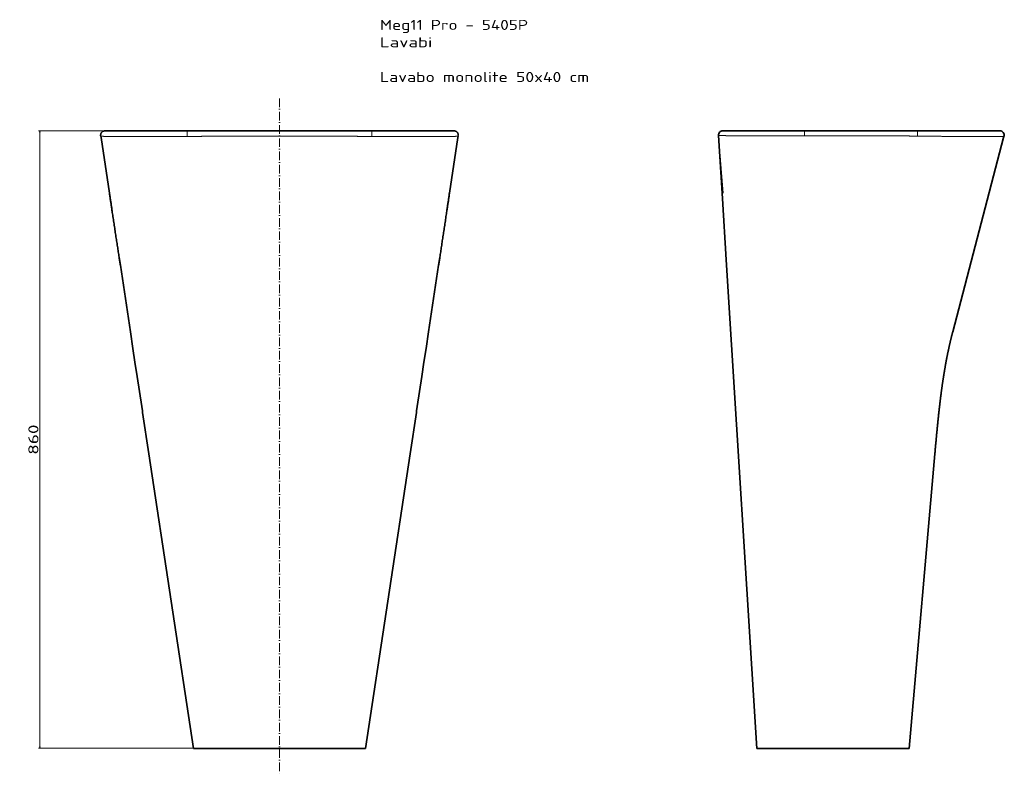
# Model space of a CAD drawing. Extents: x 79 to 1451, y 55 to 1703.
# Tile 3 of 3: x 79 to 1451, y 636 to 1703. Entities that reach past the tile are written whole.
import ezdxf
from ezdxf.enums import TextEntityAlignment as Align

# ---------------------------------------------------------------- set-up
doc = ezdxf.new("R2010")
doc.units = 0
doc.linetypes.add('DASHDOT', pattern=[18.5, 12, -3, 0.5, -3])
doc.layers.get('0').update_dxf_attribs({"lineweight": 13})
doc.styles.get("Standard").update_dxf_attribs({"font": 'isocp.shx'})
doc.dimstyles.get("Standard").update_dxf_attribs({"dimtxt": 2.5, "dimasz": 2.5, "dimexe": 1.25, "dimexo": 0.625, "dimtad": 1, "dimcen": 2.5, "dimadec": 0, "dimazin": 0, "dimtfac": 1, "dimtmove": 0, "dimatfit": 0, "dimfxl": 0, "dimarcsym": 0})

# ---------------------------------------------------------------- blocks, each defined once
blk = doc.blocks.new('*D')
at = {"color": 7, "lineweight": 13}
for p, q in [((438.8, 1547.9), (105, 1547.9)), ((107, 687.9), (107, 1547.9)), ((438.8, 687.9), (105, 687.9)), ((438.8, 526.4), (93.1, 526.4)), ((95.1, 128.5), (95.1, 526.4)), ((191.8, 341.1), (191.8, 55.1)), ((689.8, 341.1), (689.8, 55.1)), ((438.8, 128.5), (93.1, 128.5)), ((191.8, 57.1), (689.8, 57.1))]:
    blk.add_line(p, q, dxfattribs=at)
for points in [[(107.5, 1545.9), (107, 1547.9), (106.5, 1545.9)], [(106.5, 689.8), (107, 687.9), (107.5, 689.8)], [(95.7, 524.5), (95.1, 526.4), (94.6, 524.5)], [(94.6, 130.5), (95.1, 128.5), (95.7, 130.5)], [(193.7, 57.6), (191.8, 57.1), (193.7, 56.6)], [(687.9, 56.6), (689.8, 57.1), (687.9, 57.6)]]:
    blk.add_lwpolyline(points, dxfattribs=at)
for s, p, p2 in [('860', (105, 1096.8), (105, 1138.9)), ('400', (93.1, 306.5), (93.1, 348.5))]:
    blk.add_text(s, height=14, rotation=90, dxfattribs=at).set_placement(p, p2, align=Align.FIT)
blk.add_text('500', height=14, dxfattribs=at).set_placement((419.8, 59.1), (461.8, 59.1), align=Align.FIT)
blk = doc.blocks.new('BLOCK38')
at = {"color": 7, "lineweight": 13}
for s, p, p2 in [('Meg11 Pro - 5405P', (140, 140.6), (346.4, 140.6)), ('Lavabi', (140, 116.4), (212.9, 116.4)), ('Lavabo monolite 50x40 cm', (140, 68), (431.5, 68))]:
    blk.add_text(s, height=14, dxfattribs=at).set_placement(p, p2, align=Align.FIT)
blk = doc.blocks.new('BLOCK39')
at = {"color": 7, "lineweight": 35}
for p, q in [((-128.9, 0), (-243.2, 0)), ((0, 0), (-128.9, 0)), ((128.9, 0), (0, 0)), ((243.2, 0), (128.9, 0)), ((-248.6, -9.2), (-236.8, -87)), ((248.6, -9.2), (236.8, -87)), ((-207.7, -280), (-221.7, -187)), ((221.7, -187), (207.7, -280)), ((-207.7, -280), (-204.2, -303.3)), ((207.7, -280), (204.2, -303.3)), ((-201.3, -322.1), (-198.3, -342.1)), ((201.3, -322.1), (198.3, -342.1)), ((-198.3, -342.1), (-191.9, -384)), ((198.3, -342.1), (191.9, -384)), ((-190.7, -392.1), (-182, -450)), ((190.7, -392.1), (182, -450)), ((-182, -450), (-120, -860)), ((120, -860), (182, -450)), ((-53.2, -860), (-111.9, -860)), ((0, -860), (-53.2, -860)), ((53.2, -860), (0, -860)), ((111.9, -860), (53.2, -860))]:
    blk.add_line(p, q, dxfattribs=at)
at = {"color": 7, "lineweight": 35, "ltscale": 0.049319}
blk.add_line((-249, -7.2), (-248.6, -9.2), dxfattribs=at)
at = {"color": 7, "lineweight": 35, "ltscale": 0.049409}
blk.add_line((249, -7.2), (248.6, -9.2), dxfattribs=at)
at = {"color": 7, "lineweight": 35, "ltscale": 0.476457}
for p, q in [((-204.2, -303.3), (-201.3, -322.1)), ((204.2, -303.3), (201.3, -322.1))]:
    blk.add_line(p, q, dxfattribs=at)
at = {"color": 7, "lineweight": 35, "ltscale": 0.15401}
for p, q in [((-191.9, -384), (-191, -390.1)), ((191.9, -384), (191, -390.1))]:
    blk.add_line(p, q, dxfattribs=at)
at = {"color": 7, "lineweight": 35, "ltscale": 0.050568}
for p, q in [((-191, -390.1), (-190.7, -392.1)), ((191, -390.1), (190.7, -392.1))]:
    blk.add_line(p, q, dxfattribs=at)
at = {"color": 7, "lineweight": 35, "ltscale": 0.202763}
for p, q in [((-111.9, -860), (-120, -860)), ((120, -860), (111.9, -860))]:
    blk.add_line(p, q, dxfattribs=at)
at = {"color": 7, "lineweight": 13}
for centre, start, end in [((-3931, -5.1), 359.961, 0.0768), ((3931, -5.1), 179.9232, 180.039)]:
    blk.add_arc(centre, 3802.2, start, end, dxfattribs=at)
at = {"color": 7, "lineweight": 35}
for points, knots in [([(-241.1, 0), (-242.1, 0), (-243.3, 0.1), (-244.8, -0.2), (-245.6, -0.5), (-246.3, -0.9), (-247, -1.3), (-247.6, -1.9), (-248.1, -2.5), (-248.5, -3.2), (-248.8, -4), (-249, -4.8), (-249.2, -5.6), (-249.2, -6.4), (-249.1, -7), (-249, -7.2)], [0, 0, 0, 0, 2.871923, 3.692404, 4.512887, 5.333369, 6.153847, 6.974325, 7.79481, 8.615293, 9.435781, 10.256279, 11.076785, 11.897297, 12.717819, 12.717819, 12.717819, 12.717819]), ([(241.1, 0), (242.1, 0), (243.3, 0.1), (244.8, -0.2), (245.6, -0.5), (246.3, -0.9), (247, -1.3), (247.6, -1.9), (248.1, -2.5), (248.5, -3.2), (248.8, -4), (249, -4.8), (249.2, -5.6), (249.2, -6.4), (249.1, -7), (249, -7.2)], [0, 0, 0, 0, 2.871923, 3.692404, 4.512887, 5.333369, 6.153847, 6.974325, 7.79481, 8.615293, 9.435781, 10.256279, 11.076785, 11.897297, 12.717819, 12.717819, 12.717819, 12.717819]), ([(-236.8, -87), (-236.6, -88.8), (-236.1, -92.2), (-235.3, -97.4), (-234.5, -102.5), (-233.7, -107.9), (-233, -112.9), (-232.3, -117.5), (-231.7, -121.5), (-231.1, -125.5), (-230.5, -129.5), (-229.9, -133.5), (-229.3, -137.5), (-228.7, -141.5), (-228.1, -145.4), (-227.5, -149.4), (-226.9, -153.2), (-226.3, -157.1), (-225.7, -160.9), (-225.1, -164.7), (-224.6, -168.4), (-224, -172.1), (-223.5, -175.5), (-223, -178.6), (-222.6, -181.4), (-222.1, -184.2), (-221.9, -186.1), (-221.7, -187)], [0, 0, 0, 0, 5.308462, 10.439751, 15.661112, 20.882467, 26.737137, 30.800341, 34.862913, 38.937293, 43.011002, 47.064393, 51.117235, 55.124748, 59.131935, 63.0577, 66.983258, 70.864234, 74.744957, 78.566802, 82.330647, 86.062371, 89.793961, 92.628814, 95.463851, 98.413005, 101.13602, 101.13602, 101.13602, 101.13602]), ([(236.8, -87), (236.6, -88.8), (236.1, -92.2), (235.3, -97.4), (234.5, -102.5), (233.7, -107.9), (233, -112.9), (232.3, -117.5), (231.7, -121.5), (231.1, -125.5), (230.5, -129.5), (229.9, -133.5), (229.3, -137.5), (228.7, -141.5), (228.1, -145.4), (227.5, -149.4), (226.9, -153.2), (226.3, -157.1), (225.7, -160.9), (225.1, -164.7), (224.6, -168.4), (224, -172.1), (223.5, -175.5), (223, -178.6), (222.6, -181.4), (222.1, -184.2), (221.9, -186.1), (221.7, -187)], [0, 0, 0, 0, 5.308455, 10.439739, 15.661093, 20.882442, 26.737137, 30.800341, 34.862912, 38.937293, 43.011001, 47.064392, 51.117235, 55.124748, 59.131935, 63.0577, 66.983258, 70.864233, 74.744957, 78.566801, 82.330646, 86.06237, 89.793961, 92.628814, 95.463851, 98.413013, 101.13602, 101.13602, 101.13602, 101.13602])]:
    blk.add_open_spline(points, degree=3, knots=knots, dxfattribs=at)
at = {"color": 7, "lineweight": 13}
for points, knots in [([(-249, -7.2), (-249, -7.4), (-248.2, -7.5), (-246.5, -7.6), (-243.2, -7.7), (-238.6, -7.8), (-237.2, -7.8), (-233.9, -7.9), (-230.4, -7.9), (-228.4, -7.9), (-222.3, -8), (-215.5, -8), (-210.8, -8), (-202.1, -8.1), (-193, -8), (-188.9, -8), (-175.2, -8), (-160.9, -7.9), (-150.6, -7.9), (-140.1, -7.8), (-129.6, -7.7), (-129.6, -7.7), (-129.4, -7.7), (-129.2, -7.7), (-129.1, -7.7), (-129, -7.7), (-128.9, -7.7)], [0, 0, 0, 0, 0, 0, 44.458683, 44.458683, 44.458683, 62.98922, 62.98922, 62.98922, 83.561323, 83.561323, 83.561323, 123.768581, 123.768581, 123.768581, 154.290428, 154.290428, 154.290428, 226.088988, 226.088988, 226.088988, 226.840464, 226.840464, 226.840464, 227.533067, 227.533067, 227.533067, 227.533067, 227.533067, 227.533067]), ([(0, -7.5), (-2.6, -7.5), (-5.1, -7.5), (-7.6, -7.5), (-11.8, -7.5), (-16, -7.5), (-17.7, -7.5), (-20, -7.5), (-22.3, -7.5), (-23, -7.5), (-28.1, -7.5), (-33.1, -7.5), (-37.6, -7.5), (-47.1, -7.5), (-56.7, -7.6), (-61.8, -7.6), (-67.6, -7.6), (-73.4, -7.6), (-74, -7.6), (-75.3, -7.6), (-76.6, -7.6), (-77.3, -7.6), (-78.6, -7.6), (-80, -7.6), (-80.5, -7.6), (-87, -7.6), (-93.6, -7.6), (-99.5, -7.6), (-108.9, -7.6), (-118.3, -7.7), (-121.8, -7.7), (-125.3, -7.7), (-128.9, -7.7)], [0, 0, 0, 0, 0, 0, 18.169316, 18.169316, 18.169316, 30.141575, 30.141575, 30.141575, 34.667787, 34.667787, 34.667787, 66.35453, 66.35453, 66.35453, 102.634472, 102.634472, 102.634472, 107.417003, 107.417003, 107.417003, 111.981511, 111.981511, 111.981511, 116.814465, 116.814465, 116.814465, 158.103224, 158.103224, 158.103224, 182.765323, 182.765323, 182.765323, 182.765323, 182.765323, 182.765323]), ([(0, -7.5), (2.6, -7.5), (5.1, -7.5), (7.6, -7.5), (11.8, -7.5), (16, -7.5), (17.7, -7.5), (20, -7.5), (22.3, -7.5), (23, -7.5), (28.1, -7.5), (33.1, -7.5), (37.6, -7.5), (47.1, -7.5), (56.7, -7.6), (61.8, -7.6), (67.6, -7.6), (73.4, -7.6), (74, -7.6), (75.3, -7.6), (76.6, -7.6), (77.3, -7.6), (78.6, -7.6), (80, -7.6), (80.5, -7.6), (87, -7.6), (93.6, -7.6), (99.5, -7.6), (108.9, -7.6), (118.3, -7.7), (121.8, -7.7), (125.3, -7.7), (128.9, -7.7)], [0, 0, 0, 0, 0, 0, 18.169316, 18.169316, 18.169316, 30.141575, 30.141575, 30.141575, 34.667787, 34.667787, 34.667787, 66.35453, 66.35453, 66.35453, 102.634472, 102.634472, 102.634472, 107.417004, 107.417004, 107.417004, 111.981513, 111.981513, 111.981513, 116.814463, 116.814463, 116.814463, 158.103222, 158.103222, 158.103222, 182.765322, 182.765322, 182.765322, 182.765322, 182.765322, 182.765322]), ([(249, -7.2), (249, -7.4), (248.2, -7.5), (246.5, -7.6), (243.2, -7.7), (238.6, -7.8), (237.2, -7.8), (233.9, -7.9), (230.4, -7.9), (228.4, -7.9), (222.3, -8), (215.5, -8), (210.8, -8), (202.1, -8.1), (193, -8), (188.9, -8), (175.2, -8), (160.9, -7.9), (150.6, -7.9), (140.1, -7.8), (129.6, -7.7), (129.6, -7.7), (129.4, -7.7), (129.2, -7.7), (129.1, -7.7), (129, -7.7), (128.9, -7.7)], [0, 0, 0, 0, 0, 0, 44.458683, 44.458683, 44.458683, 62.98922, 62.98922, 62.98922, 83.561323, 83.561323, 83.561323, 123.768581, 123.768581, 123.768581, 154.290428, 154.290428, 154.290428, 226.088988, 226.088988, 226.088988, 226.840464, 226.840464, 226.840464, 227.533067, 227.533067, 227.533067, 227.533067, 227.533067, 227.533067])]:
    blk.add_open_spline(points, degree=5, knots=knots, dxfattribs=at)
blk = doc.blocks.new('BLOCK40')
at = {"color": 7, "lineweight": 35, "ltscale": 0.000865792}
blk.add_line((-193.6, 0), (-193.6, 0), dxfattribs=at)
at = {"color": 7, "lineweight": 35, "ltscale": 0.002529}
blk.add_line((-193.5, 0), (-193.6, 0), dxfattribs=at)
at = {"color": 7, "lineweight": 35}
for p, q in [((-168.5, 0), (-193.5, 0)), ((-80, 0), (-168.5, 0)), ((-0.3, 0), (-80, 0)), ((77.8, 0), (-0.3, 0)), ((192.3, 0), (77.8, 0)), ((-199.6, -6.4), (-194.5, -87)), ((197.6, -9.1), (126.7, -280)), ((-194.5, -87), (-188.3, -187)), ((-188.3, -187), (-146, -860)), ((66, -860), (101.8, -450)), ((-76.3, -860), (-114, -860)), ((-40, -860), (-76.3, -860)), ((-0.5, -860), (-40, -860)), ((55.5, -860), (-0.5, -860))]:
    blk.add_line(p, q, dxfattribs=at)
at = {"color": 7, "lineweight": 35, "ltscale": 0.003583}
blk.add_line((-199.6, -6.4), (-199.5, -6.5), dxfattribs=at)
at = {"color": 7, "lineweight": 13}
blk.add_line((-199.5, -6.5), (-193.2, -87), dxfattribs=at)
at = {"color": 7, "lineweight": 35, "ltscale": 0.038415}
blk.add_line((198.1, -7.7), (197.6, -9.2), dxfattribs=at)
blk.add_line((198.1, -7.7), (197.6, -9.2), dxfattribs=at)
at = {"color": 7, "lineweight": 35, "ltscale": 0.038397}
blk.add_line((198.1, -7.7), (197.6, -9.2), dxfattribs=at)
blk.add_line((198.1, -7.7), (197.6, -9.2), dxfattribs=at)
at = {"color": 7, "lineweight": 13, "ltscale": 0.000981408}
blk.add_line((197.6, -9.2), (197.6, -9.2), dxfattribs=at)
at = {"color": 7, "lineweight": 35, "ltscale": 5.47921e-05}
blk.add_line((197.7, -9), (197.7, -9), dxfattribs=at)
at = {"color": 7, "lineweight": 35, "ltscale": 3.16824e-05}
blk.add_line((198.1, -7.7), (198.1, -7.7), dxfattribs=at)
at = {"color": 7, "lineweight": 35, "ltscale": 0.338623}
blk.add_line((-132.4, -860), (-146, -860), dxfattribs=at)
at = {"color": 7, "lineweight": 35, "ltscale": 0.461132}
blk.add_line((-114, -860), (-132.4, -860), dxfattribs=at)
at = {"color": 7, "lineweight": 35, "ltscale": 0.260876}
blk.add_line((66, -860), (55.5, -860), dxfattribs=at)
at = {"color": 7, "lineweight": 35}
for centre, start, end in [((-193.6, -6), 90, 183.5942), ((-193.5, -6), 90.0001, 184.4982), ((192.3, -6), 343.6626, 90.0001), ((192.3, -6), 343.6626, 90.0001)]:
    blk.add_arc(centre, 6, start, end, dxfattribs=at)
at = {"color": 7, "lineweight": 13}
blk.add_arc((2.3, -72967.7), 72960.8, 90.002047, 90.064595, dxfattribs=at)
for points, knots in [([(-80, 0), (-80, 0), (-80, 0), (-80, -0.1), (-80, -0.5), (-80, -1.1), (-80, -1.7), (-80, -3), (-80, -4.5), (-80, -5.3), (-80, -6.1), (-80, -6.9)], [0, 0, 0, 0, 0, 0, 2.166406, 2.166406, 2.166406, 7.009034, 7.009034, 7.009034, 12.908614, 12.908614, 12.908614, 12.908614, 12.908614, 12.908614]), ([(77.8, 0), (77.8, 0), (77.8, 0), (77.8, -0.1), (77.8, -0.5), (77.8, -1.2), (77.8, -1.8), (77.8, -3.2), (77.8, -4.7), (77.8, -5.5), (77.8, -6.4), (77.8, -7.2)], [0, 0, 0, 0, 0, 0, 2.254546, 2.254546, 2.254546, 7.215585, 7.215585, 7.215585, 13.181707, 13.181707, 13.181707, 13.181707, 13.181707, 13.181707]), ([(-199.5, -6.5), (-199.5, -6.5), (-198.7, -6.6), (-197.3, -6.6), (-192.9, -6.7), (-186.2, -6.7), (-182.2, -6.8), (-177.8, -6.8), (-173.2, -6.8)], [0, 0, 0, 0, 0, 0, 41.109939, 41.109939, 41.109939, 84.843061, 84.843061, 84.843061, 84.843061, 84.843061, 84.843061]), ([(-173.2, -6.8), (-171.7, -6.8), (-170.3, -6.8), (-168.7, -6.9), (-161.9, -6.9), (-154.5, -6.9), (-148.6, -6.9), (-133.6, -7), (-117.9, -7), (-108.4, -7), (-97.9, -7), (-87.3, -7), (-86.4, -7), (-85, -6.9), (-83.6, -6.9), (-83.2, -6.9), (-82.3, -6.9), (-81.3, -6.9), (-80.9, -6.9), (-80.4, -6.9), (-80, -6.9)], [0, 0, 0, 0, 0, 0, 13.299724, 13.299724, 13.299724, 60.08414, 60.08414, 60.08414, 127.833872, 127.833872, 127.833872, 134.266923, 134.266923, 134.266923, 137.483449, 137.483449, 137.483449, 140.699975, 140.699975, 140.699975, 140.699975, 140.699975, 140.699975]), ([(77.8, -7.2), (77, -7.2), (76.1, -7.2), (75.2, -7.2), (68.4, -7.2), (61.6, -7.1), (55.7, -7.1), (49, -7), (42.3, -7), (41.6, -7), (40, -7), (38.4, -7), (37.7, -7), (36.1, -7), (34.6, -7), (33.8, -7), (32.2, -7), (30.7, -7), (30, -7), (24.9, -6.9), (19.8, -6.9), (15.6, -6.9), (10.9, -6.9), (6.3, -6.9), (5.9, -6.9), (4.4, -6.9), (2.9, -6.9), (1.8, -6.9), (0.8, -6.9), (-0.3, -6.9)], [0, 0, 0, 0, 0, 0, 6.301181, 6.301181, 6.301181, 47.815931, 47.815931, 47.815931, 53.547872, 53.547872, 53.547872, 59.08342, 59.08342, 59.08342, 64.56794, 64.56794, 64.56794, 70.248216, 70.248216, 70.248216, 100.559382, 100.559382, 100.559382, 103.312708, 103.312708, 103.312708, 110.982307, 110.982307, 110.982307, 110.982307, 110.982307, 110.982307]), ([(77.8, -7.2), (88.8, -7.4), (99.9, -7.5), (110.7, -7.6), (123.8, -7.8), (136.3, -7.9), (138.5, -7.9), (148.1, -8), (157.3, -8), (164.1, -8), (174.5, -8.1), (183.2, -8), (186.3, -8), (191.9, -8), (195.8, -7.9), (197.2, -7.8), (198, -7.8), (198, -7.7), (198.1, -7.7), (198.1, -7.7), (198.1, -7.7)], [0, 0, 0, 0, 0, 0, 78.246726, 78.246726, 78.246726, 95.028346, 95.028346, 95.028346, 152.029311, 152.029311, 152.029311, 187.938398, 187.938398, 187.938398, 226.108141, 226.108141, 226.108141, 227.16461, 227.16461, 227.16461, 227.16461, 227.16461, 227.16461])]:
    blk.add_open_spline(points, degree=5, knots=knots, dxfattribs=at)
at = {"color": 7, "lineweight": 35}
blk.add_open_spline([(101.8, -450), (103, -436.3), (104.3, -422.6), (105.6, -408.8), (107.3, -392.9), (109.1, -376.9), (109.4, -374.6), (110.7, -364.3), (112.1, -353.9), (113.3, -345.8), (114.9, -335.9), (116.6, -326.2), (116.9, -324.4), (117.5, -321), (118.2, -317.6), (118.5, -315.9), (120.2, -307.7), (121.9, -299.5), (123.4, -293), (125, -286.5), (126.7, -280)], degree=5, knots=[0, 0, 0, 0, 0, 0, 97.444897, 97.444897, 97.444897, 113.678011, 113.678011, 113.678011, 171.594186, 171.594186, 171.594186, 184.114729, 184.114729, 184.114729, 196.178044, 196.178044, 196.178044, 243.517721, 243.517721, 243.517721, 243.517721, 243.517721, 243.517721], dxfattribs=at)

msp = doc.modelspace()

# ---------------------------------------------------------------- linework, layer by layer
at = {"color": 7, "linetype": 'DASHDOT', "lineweight": 13}
msp.add_line((440.82, 1592.915), (440.82, 652.848), dxfattribs=at)

# ---------------------------------------------------------------- block references
at = {"lineweight": 0}
for name, p in [('BLOCK38', (440.82, 1547.855)), ('BLOCK39', (440.82, 1547.855)), ('BLOCK40', (1252.068, 1547.855))]:
    msp.add_blockref(name, p, dxfattribs=at)

# ---------------------------------------------------------------- dimensions: what is measured, and where the dimension line sits
at = {"color": 0, "lineweight": 0}
for base, p1, p2, angle, text, middle, dimtype in [((95.15, 526.394), (440.82, 128.539), (440.82, 526.394), 89.999523, '400', (95.15, 327.466), 160), ((689.842, 57.132), (191.797, 343.101), (689.842, 343.101), 0, '500', (440.82, 57.132), 161)]:
    dim = msp.add_linear_dim(base=base, p1=p1, p2=p2, angle=angle, text=text, dimstyle='Standard', dxfattribs=at)
    dim.commit()
    dim.dimension.update_dxf_attribs({"geometry": '*D', "text_midpoint": middle, "dimtype": dimtype})
dim = msp.add_linear_dim(base=(106.979, 687.855), p1=(440.82, 1547.855), p2=(440.82, 687.855), angle=269.998569, dimstyle='Standard', dxfattribs=at)
dim.commit()
dim.dimension.update_dxf_attribs({"geometry": '*D', "text_midpoint": (106.979, 1117.855), "dimtype": 160})

doc.saveas('drawing.dxf')
